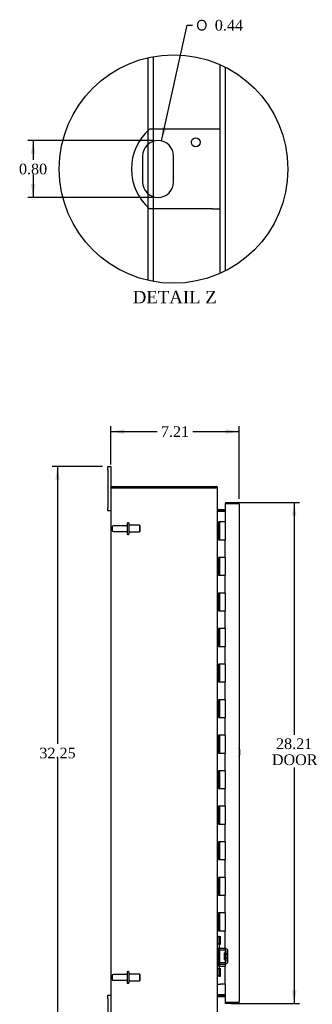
# Model space of a CAD drawing. Header units: inches. Extents: x 11 to 148, y 5 to 99.
# Tile 2 of 7: x 11 to 27, y 33 to 88. Entities that reach past the tile are written whole.
import ezdxf
from ezdxf.enums import TextEntityAlignment as Align

# ---------------------------------------------------------------- set-up
doc = ezdxf.new("R2010")
doc.units = ezdxf.units.IN
doc.header["$MEASUREMENT"] = 0
doc.layers.get('0').update_dxf_attribs({"linetype": 'CONTINUOUS'})
for name, color, linetype in [('COM40153-1', 7, 'CONTINUOUS'), ('COM42780', 7, 'CONTINUOUS'), ('COM48432', 7, 'CONTINUOUS'), ('COM71780-16', 7, 'CONTINUOUS'), ('DEFAULT', 7, 'CONTINUOUS'), ('FET07710', 7, 'CONTINUOUS'), ('HNG10620-26B', 7, 'CONTINUOUS'), ('HNG10620-26C', 7, 'CONTINUOUS'), ('STD26094', 7, 'CONTINUOUS')]:
    doc.layers.add(name, color=color, linetype=linetype)
doc.styles.add('SEACAD_SOLID_EDGE_ANSI1_SY', font='txt')
doc.styles.add('SEACAD_TIMES_NEW_ROMAN', font='times.ttf')

# ---------------------------------------------------------------- blocks, each defined once
blk = doc.blocks.new('GDIMGGROUP5')
at = {"layer": 'DEFAULT', "linetype": 'Continuous'}
for points in [[(16.497, 65.406), (15.747, 65.281), (16.497, 65.156)], [(22.207, 65.406), (22.207, 65.156), (22.957, 65.281)]]:
    blk.add_hatch(color=136, dxfattribs=at).paths.add_polyline_path(points)
at = {"layer": 'DEFAULT', "color": 136, "linetype": 'Continuous'}
for p, q in [((15.747, 63.433), (15.747, 65.581)), ((22.957, 61.49), (22.957, 65.581)), ((15.747, 65.281), (18.345, 65.281)), ((20.358, 65.281), (22.957, 65.281))]:
    blk.add_line(p, q, dxfattribs=at)
at = {"layer": 'DEFAULT', "color": 136, "linetype": 'Continuous', "style": 'SEACAD_TIMES_NEW_ROMAN'}
blk.add_text('7.21', height=0.6, dxfattribs=at).set_placement((18.555, 65.581), align=Align.TOP_LEFT)
blk = doc.blocks.new('GDIMGGROUP6')
at = {"layer": 'DEFAULT', "linetype": 'Continuous'}
for points in [[(12.616, 62.57), (12.866, 62.57), (12.741, 63.32)], [(12.616, 31.82), (12.741, 31.07), (12.866, 31.82)]]:
    blk.add_hatch(color=136, dxfattribs=at).paths.add_polyline_path(points)
at = {"layer": 'DEFAULT', "color": 136, "linetype": 'Continuous'}
for p, q in [((15.26, 63.32), (12.441, 63.32)), ((12.741, 63.32), (12.741, 47.705)), ((12.741, 46.895), (12.741, 31.07)), ((15.26, 31.07), (12.441, 31.07))]:
    blk.add_line(p, q, dxfattribs=at)
at = {"layer": 'DEFAULT', "color": 136, "linetype": 'Continuous', "style": 'SEACAD_TIMES_NEW_ROMAN'}
blk.add_text('32.25', height=0.6, dxfattribs=at).set_placement((11.718, 47.495), align=Align.TOP_LEFT)
blk = doc.blocks.new('GDIMGGROUP21')
at = {"layer": 'DEFAULT', "linetype": 'Continuous'}
for points in [[(26.18, 60.548), (26.055, 61.298), (25.93, 60.548)], [(26.18, 33.843), (25.93, 33.843), (26.055, 33.093)]]:
    blk.add_hatch(color=136, dxfattribs=at).paths.add_polyline_path(points)
at = {"layer": 'DEFAULT', "color": 136, "linetype": 'Continuous'}
for p, q in [((22.49, 61.298), (26.355, 61.298)), ((26.055, 61.298), (26.055, 48.227)), ((26.055, 46.375), (26.055, 33.093)), ((22.49, 33.093), (26.355, 33.093))]:
    blk.add_line(p, q, dxfattribs=at)
at = {"layer": 'DEFAULT', "color": 136, "linetype": 'Continuous', "style": 'SEACAD_TIMES_NEW_ROMAN'}
for s, p in [('28.21', (25.031, 48.017)), ('DOOR', (24.797, 47.117))]:
    blk.add_text(s, height=0.6, dxfattribs=at).set_placement(p, align=Align.TOP_LEFT)
blk = doc.blocks.new('GDIMGGROUP27')
at = {"layer": 'DEFAULT', "linetype": 'Continuous'}
for points in [[(11.241, 80.906), (11.491, 80.906), (11.366, 81.656)], [(11.241, 79.206), (11.366, 78.456), (11.491, 79.206)]]:
    blk.add_hatch(color=136, dxfattribs=at).paths.add_polyline_path(points)
at = {"layer": 'DEFAULT', "color": 136, "linetype": 'Continuous'}
for p, q in [((18.094, 81.656), (11.066, 81.656)), ((11.366, 81.656), (11.366, 80.566)), ((11.366, 79.756), (11.366, 78.456)), ((18.094, 78.456), (11.066, 78.456))]:
    blk.add_line(p, q, dxfattribs=at)
at = {"layer": 'DEFAULT', "color": 136, "linetype": 'Continuous', "style": 'SEACAD_TIMES_NEW_ROMAN'}
blk.add_text('0.80', height=0.6, dxfattribs=at).set_placement((10.57, 80.356), align=Align.TOP_LEFT)
blk = doc.blocks.new('GDIMGGROUP28')
at = {"layer": 'DEFAULT', "linetype": 'Continuous'}
blk.add_hatch(color=136, dxfattribs=at).paths.add_polyline_path([(18.625, 82.395), (18.584, 81.635), (18.869, 82.34)])
at = {"layer": 'DEFAULT', "color": 136, "linetype": 'Continuous'}
for p, q in [((18.584, 81.635), (20.033, 88.147)), ((20.033, 88.147), (20.333, 88.147))]:
    blk.add_line(p, q, dxfattribs=at)
for s, style, p in [('O', 'SEACAD_SOLID_EDGE_ANSI1_SY', (20.543, 88.447)), ('0.44', 'SEACAD_TIMES_NEW_ROMAN', (21.587, 88.447))]:
    blk.add_text(s, height=0.6, dxfattribs=dict(at, style=style)).set_placement(p, align=Align.TOP_LEFT)

msp = doc.modelspace()

# ---------------------------------------------------------------- linework, layer by layer
at = {"color": 7}
msp.add_circle((19.268, 80.056), 6.429, dxfattribs=at)
at = {"layer": 'COM40153-1', "color": 7}
for p, q in [((21.462, 82.306), (17.91, 82.306)), ((21.894, 82.306), (21.462, 82.306)), ((17.52, 80.782), (17.52, 79.33)), ((19.268, 79.33), (19.268, 80.782)), ((21.462, 77.806), (17.91, 77.806)), ((21.462, 77.806), (21.894, 77.806))]:
    msp.add_line(p, q, dxfattribs=at)
msp.add_circle((20.518, 81.558), 0.25, dxfattribs=at)
for centre, radius, start, end in [((19.894, 80.056), 3, 131.4096, 228.5904), ((18.394, 80.782), 0.874, 0, 180), ((18.394, 79.33), 0.874, 180, 0), ((22.247, 47.235), 0.75, 341.2031, 18.7969)]:
    msp.add_arc(centre, radius, start, end, dxfattribs=at)
at = {"layer": 'COM42780', "color": 7}
for p, q in [((21.747, 36.873), (21.789, 36.873)), ((21.839, 36.873), (21.789, 36.873)), ((21.839, 36.873), (21.906, 36.873)), ((21.839, 36.436), (21.839, 36.873)), ((21.842, 36.873), (21.842, 36.436)), ((21.906, 36.436), (21.906, 36.873)), ((21.789, 36.436), (21.747, 36.436)), ((21.839, 36.436), (21.789, 36.436)), ((21.839, 36.436), (21.906, 36.436)), ((21.842, 36.25), (21.842, 36.436)), ((22.177, 36.102), (21.887, 36.107)), ((22.178, 36.197), (21.889, 36.202)), ((22.232, 36.186), (22.178, 36.197)), ((22.224, 35.46), (22.224, 36.054)), ((22.319, 35.46), (22.319, 36.054)), ((22.129, 35.562), (22.129, 35.952)), ((22.224, 35.952), (22.129, 35.952)), ((22.319, 35.882), (22.129, 35.882)), ((22.319, 35.864), (22.129, 35.864)), ((22.129, 35.651), (22.319, 35.651)), ((22.319, 35.632), (22.129, 35.632)), ((22.129, 35.562), (22.224, 35.562)), ((21.747, 35.079), (21.789, 35.079)), ((21.789, 35.079), (21.839, 35.079)), ((21.839, 35.079), (21.906, 35.079)), ((21.839, 34.642), (21.839, 35.079)), ((21.841, 34.947), (21.842, 34.947)), ((21.841, 34.838), (21.841, 34.947)), ((21.841, 34.917), (21.842, 34.917)), ((21.842, 35.079), (21.842, 35.264)), ((21.842, 35.079), (21.842, 34.642)), ((21.887, 35.407), (22.177, 35.412)), ((21.889, 35.312), (22.178, 35.317)), ((21.906, 34.642), (21.906, 35.079)), ((22.178, 35.317), (22.232, 35.329)), ((21.789, 34.642), (21.747, 34.642)), ((21.839, 34.642), (21.789, 34.642)), ((21.839, 34.642), (21.906, 34.642)), ((21.841, 34.838), (21.842, 34.838)), ((21.841, 34.807), (21.841, 34.838)), ((21.841, 34.832), (21.842, 34.832)), ((21.841, 34.807), (21.842, 34.807)), ((21.841, 34.774), (21.841, 34.807)), ((21.841, 34.774), (21.842, 34.774))]:
    msp.add_line(p, q, dxfattribs=at)
for centre, radius, start, end in [((21.89, 36.25), 0.143, 180, 206.9082), ((21.89, 36.25), 0.143, 206.9082, 269), ((21.89, 36.25), 0.048, 180, 269), ((22.176, 36.054), 0.048, 0, 89), ((22.176, 36.054), 0.143, 0, 66.6665), ((22.176, 35.46), 0.048, 271, 0), ((22.176, 35.46), 0.143, 293.3335, 0), ((21.89, 35.264), 0.143, 153.0918, 180), ((21.89, 35.264), 0.143, 91, 153.0918), ((21.89, 35.264), 0.048, 91, 180)]:
    msp.add_arc(centre, radius, start, end, dxfattribs=at)
at = {"layer": 'COM48432', "color": 7}
for p, q in [((17.842, 82.245), (17.842, 86.325)), ((18.13, 82.306), (18.13, 86.384)), ((21.894, 74.188), (21.894, 85.925)), ((22.182, 74.325), (22.182, 85.787)), ((17.842, 81.46), (17.842, 82.245)), ((18.13, 81.615), (18.13, 82.306)), ((17.842, 78.653), (17.842, 81.46)), ((18.13, 78.497), (18.13, 81.615)), ((17.842, 77.868), (17.842, 78.653)), ((18.13, 77.806), (18.13, 78.497)), ((17.842, 73.787), (17.842, 77.868)), ((18.13, 73.728), (18.13, 77.806)), ((15.747, 62.087), (15.747, 32.303)), ((15.753, 62.123), (15.855, 62.123)), ((15.855, 62.123), (15.753, 62.123)), ((15.855, 62.195), (21.639, 62.195)), ((15.855, 62.123), (21.639, 62.123)), ((21.639, 62.123), (15.855, 62.123)), ((21.639, 62.123), (21.639, 62.195)), ((21.723, 62.087), (21.747, 62.087)), ((21.747, 62.063), (21.747, 62.087)), ((21.747, 32.329), (21.747, 62.061)), ((21.783, 60.892), (21.783, 60.82)), ((21.783, 60.892), (22.162, 60.892)), ((21.783, 60.82), (22.162, 60.82)), ((21.783, 60.807), (22.162, 60.807)), ((22.162, 33.584), (21.783, 33.584)), ((21.783, 33.57), (22.162, 33.57)), ((21.783, 33.498), (21.783, 33.57)), ((21.783, 33.498), (22.162, 33.498))]:
    msp.add_line(p, q, dxfattribs=at)
for centre, radius, start, end in [((15.855, 62.087), 0.108, 160.5288, 180), ((15.855, 62.087), 0.108, 90, 160.5288), ((21.639, 62.087), 0.108, 0, 90), ((21.639, 62.087), 0.036, 51.2764, 90), ((21.783, 60.928), 0.036, 180, 270), ((21.783, 60.928), 0.108, 259.6032, 270), ((21.783, 33.462), 0.036, 90, 180), ((21.783, 33.462), 0.108, 90, 100.3965)]:
    msp.add_arc(centre, radius, start, end, dxfattribs=at)
msp.add_ellipse((15.855, 62.087), major_axis=(0.108, 0), ratio=0.997813, start_param=2.801756, end_param=3.141593, dxfattribs=at)
for points, knots in [([(21.747, 62.061), (21.747, 62.067), (21.744, 62.072), (21.733, 62.082), (21.725, 62.087), (21.705, 62.097), (21.693, 62.103), (21.667, 62.113), (21.653, 62.118), (21.639, 62.123)], [0, 0, 0, 0, 0.25, 0.25, 0.5, 0.5, 0.75, 0.75, 1, 1, 1, 1]), ([(21.747, 60.91), (21.747, 60.9), (21.747, 60.89), (21.749, 60.869), (21.751, 60.859), (21.755, 60.844), (21.756, 60.839), (21.76, 60.83), (21.762, 60.826), (21.766, 60.818), (21.769, 60.814), (21.774, 60.81), (21.775, 60.809), (21.779, 60.807), (21.781, 60.807), (21.783, 60.807)], [0, 0, 0, 0, 0.25, 0.25, 0.5, 0.5, 0.625, 0.625, 0.75, 0.75, 0.875, 0.875, 0.9375, 0.9375, 1, 1, 1, 1]), ([(21.783, 33.584), (21.781, 33.583), (21.779, 33.583), (21.775, 33.582), (21.774, 33.581), (21.769, 33.576), (21.766, 33.573), (21.762, 33.565), (21.76, 33.56), (21.756, 33.551), (21.755, 33.546), (21.751, 33.532), (21.749, 33.521), (21.747, 33.501), (21.747, 33.491), (21.747, 33.48)], [0, 0, 0, 0, 0.0625, 0.0625, 0.125, 0.125, 0.25, 0.25, 0.375, 0.375, 0.5, 0.5, 0.75, 0.75, 1, 1, 1, 1])]:
    msp.add_open_spline(points, degree=3, knots=knots, dxfattribs=at)
at = {"layer": 'COM71780-16', "color": 7}
for p, q in [((22.849, 61.226), (22.162, 61.226)), ((22.162, 61.226), (22.162, 60.195)), ((22.19, 61.298), (22.19, 61.226)), ((22.19, 61.298), (22.849, 61.298)), ((22.19, 61.226), (22.849, 61.226)), ((22.951, 61.226), (22.849, 61.226)), ((22.849, 61.226), (22.951, 61.226)), ((22.957, 61.19), (22.957, 33.201)), ((22.162, 34.195), (22.162, 33.165)), ((22.162, 33.165), (22.849, 33.165)), ((22.19, 33.093), (22.19, 33.165)), ((22.849, 33.165), (22.19, 33.165)), ((22.849, 33.093), (22.19, 33.093)), ((22.849, 33.165), (22.951, 33.165)), ((22.951, 33.165), (22.849, 33.165))]:
    msp.add_line(p, q, dxfattribs=at)
for centre, start, end in [((22.849, 61.19), 19.4712, 90), ((22.849, 61.19), 0, 19.4712), ((22.849, 33.201), 270, 340.5288), ((22.849, 33.201), 340.5288, 0)]:
    msp.add_arc(centre, 0.108, start, end, dxfattribs=at)
for centre, start_param, end_param in [((22.849, 61.19), 3.141593, 3.48143), ((22.849, 33.201), 2.801756, 3.141593)]:
    msp.add_ellipse(centre, major_axis=(-0.108, 0), ratio=0.997813, start_param=start_param, end_param=end_param, dxfattribs=at)
at = {"layer": 'FET07710', "color": 7}
for p, q in [((15.56, 63.133), (15.56, 63.32)), ((15.56, 63.32), (15.747, 63.32)), ((15.747, 63.32), (15.747, 63.133)), ((15.56, 63.133), (15.56, 61.008)), ((15.747, 63.133), (15.747, 62.087)), ((15.56, 60.82), (15.56, 61.008)), ((15.747, 60.82), (15.56, 60.82)), ((15.56, 33.383), (15.56, 33.57)), ((15.56, 33.57), (15.747, 33.57)), ((15.56, 33.383), (15.56, 31.258))]:
    msp.add_line(p, q, dxfattribs=at)
at = {"layer": 'HNG10620-26B', "color": 7}
for p, q in [((21.747, 60.195), (21.773, 60.195)), ((21.773, 60.195), (21.791, 60.195)), ((21.791, 60.195), (21.833, 60.195)), ((21.791, 60.195), (21.791, 59.195)), ((21.833, 60.195), (21.833, 59.195)), ((21.791, 59.195), (21.899, 59.195)), ((21.899, 59.195), (22.162, 59.195)), ((22.162, 58.195), (22.162, 59.195)), ((21.899, 58.195), (21.791, 58.195)), ((21.791, 58.195), (21.791, 57.195)), ((21.833, 58.195), (21.833, 57.195)), ((22.162, 58.195), (21.899, 58.195)), ((21.791, 57.195), (21.899, 57.195)), ((21.899, 57.195), (22.162, 57.195)), ((22.162, 56.195), (22.162, 57.195)), ((21.899, 56.195), (21.791, 56.195)), ((21.791, 56.195), (21.791, 55.195)), ((21.833, 56.195), (21.833, 55.195)), ((22.162, 56.195), (21.899, 56.195)), ((21.791, 55.195), (21.899, 55.195)), ((21.899, 55.195), (22.162, 55.195)), ((22.162, 54.195), (22.162, 55.195)), ((21.899, 54.195), (21.791, 54.195)), ((21.791, 54.195), (21.791, 53.195)), ((21.833, 54.195), (21.833, 53.195)), ((22.162, 54.195), (21.899, 54.195)), ((21.791, 53.195), (21.899, 53.195)), ((21.899, 53.195), (22.162, 53.195)), ((22.162, 52.195), (22.162, 53.195)), ((21.899, 52.195), (21.791, 52.195)), ((21.791, 52.195), (21.791, 51.195)), ((21.833, 52.195), (21.833, 51.195)), ((22.162, 52.195), (21.899, 52.195)), ((21.791, 51.195), (21.899, 51.195)), ((21.899, 51.195), (22.162, 51.195)), ((22.162, 50.195), (22.162, 51.195)), ((21.899, 50.195), (21.791, 50.195)), ((21.791, 50.195), (21.791, 49.195)), ((21.833, 50.195), (21.833, 49.195)), ((22.162, 50.195), (21.899, 50.195)), ((21.791, 49.195), (21.899, 49.195)), ((21.899, 49.195), (22.162, 49.195)), ((22.162, 48.195), (22.162, 49.195)), ((21.899, 48.195), (21.791, 48.195)), ((21.791, 48.195), (21.791, 47.195)), ((21.833, 48.195), (21.833, 47.195)), ((22.162, 48.195), (21.899, 48.195)), ((21.791, 47.195), (21.899, 47.195)), ((21.899, 47.195), (22.162, 47.195)), ((22.162, 46.195), (22.162, 47.195)), ((21.899, 46.195), (21.791, 46.195)), ((21.791, 46.195), (21.791, 45.195)), ((21.833, 46.195), (21.833, 45.195)), ((22.162, 46.195), (21.899, 46.195)), ((21.791, 45.195), (21.899, 45.195)), ((21.899, 45.195), (22.162, 45.195)), ((22.162, 44.195), (22.162, 45.195)), ((21.899, 44.195), (21.791, 44.195)), ((21.791, 44.195), (21.791, 43.195)), ((21.833, 44.195), (21.833, 43.195)), ((22.162, 44.195), (21.899, 44.195)), ((21.791, 43.195), (21.899, 43.195)), ((21.899, 43.195), (22.162, 43.195)), ((22.162, 42.195), (22.162, 43.195)), ((21.899, 42.195), (21.791, 42.195)), ((21.791, 42.195), (21.791, 41.195)), ((21.833, 42.195), (21.833, 41.195)), ((22.162, 42.195), (21.899, 42.195)), ((21.791, 41.195), (21.899, 41.195)), ((21.899, 41.195), (22.162, 41.195)), ((22.162, 40.195), (22.162, 41.195)), ((21.899, 40.195), (21.791, 40.195)), ((21.791, 40.195), (21.791, 39.195)), ((21.833, 40.195), (21.833, 39.195)), ((22.162, 40.195), (21.899, 40.195)), ((21.791, 39.195), (21.899, 39.195)), ((21.899, 39.195), (22.162, 39.195)), ((22.162, 38.195), (22.162, 39.195)), ((21.899, 38.195), (21.791, 38.195)), ((21.791, 38.195), (21.791, 37.195)), ((21.833, 38.195), (21.833, 37.195)), ((22.162, 38.195), (21.899, 38.195)), ((21.791, 37.195), (21.899, 37.195)), ((21.899, 37.195), (22.162, 37.195)), ((22.162, 36.195), (22.162, 37.195)), ((21.899, 36.195), (21.791, 36.195)), ((21.791, 36.195), (21.791, 35.195)), ((21.833, 36.195), (21.833, 35.195)), ((22.162, 36.195), (21.899, 36.195)), ((21.791, 35.195), (21.899, 35.195)), ((21.899, 35.195), (22.162, 35.195)), ((22.162, 34.195), (22.162, 35.195)), ((21.747, 34.195), (21.773, 34.195)), ((21.773, 34.195), (21.899, 34.195)), ((22.162, 34.195), (21.899, 34.195))]:
    msp.add_line(p, q, dxfattribs=at)
at = {"layer": 'HNG10620-26C', "color": 7}
for p, q in [((22.162, 60.195), (21.854, 60.195)), ((21.854, 60.195), (21.854, 59.195)), ((22.162, 60.195), (22.162, 59.195)), ((21.899, 59.195), (22.162, 59.195)), ((22.162, 58.195), (22.162, 59.195)), ((21.854, 58.195), (21.854, 57.195)), ((22.162, 58.195), (21.899, 58.195)), ((22.162, 58.195), (22.162, 57.195)), ((21.899, 57.195), (22.162, 57.195)), ((22.162, 56.195), (22.162, 57.195)), ((21.854, 56.195), (21.854, 55.195)), ((22.162, 56.195), (21.899, 56.195)), ((22.162, 56.195), (22.162, 55.195)), ((21.899, 55.195), (22.162, 55.195)), ((22.162, 54.195), (22.162, 55.195)), ((21.854, 54.195), (21.854, 53.195)), ((22.162, 54.195), (21.899, 54.195)), ((22.162, 54.195), (22.162, 53.195)), ((21.899, 53.195), (22.162, 53.195)), ((22.162, 52.195), (22.162, 53.195)), ((21.854, 52.195), (21.854, 51.195)), ((22.162, 52.195), (21.899, 52.195)), ((22.162, 52.195), (22.162, 51.195)), ((21.899, 51.195), (22.162, 51.195)), ((22.162, 50.195), (22.162, 51.195)), ((21.854, 50.195), (21.854, 49.195)), ((22.162, 50.195), (21.899, 50.195)), ((22.162, 50.195), (22.162, 49.195)), ((21.899, 49.195), (22.162, 49.195)), ((22.162, 48.195), (22.162, 49.195)), ((21.854, 48.195), (21.854, 47.195)), ((22.162, 48.195), (21.899, 48.195)), ((22.162, 48.195), (22.162, 47.195)), ((21.899, 47.195), (22.162, 47.195)), ((22.162, 46.195), (22.162, 47.195)), ((21.854, 46.195), (21.854, 45.195)), ((22.162, 46.195), (21.899, 46.195)), ((22.162, 46.195), (22.162, 45.195)), ((21.899, 45.195), (22.162, 45.195)), ((22.162, 44.195), (22.162, 45.195)), ((21.854, 44.195), (21.854, 43.195)), ((22.162, 44.195), (21.899, 44.195)), ((22.162, 44.195), (22.162, 43.195)), ((21.899, 43.195), (22.162, 43.195)), ((22.162, 42.195), (22.162, 43.195)), ((21.854, 42.195), (21.854, 41.195)), ((22.162, 42.195), (21.899, 42.195)), ((22.162, 42.195), (22.162, 41.195)), ((21.899, 41.195), (22.162, 41.195)), ((22.162, 40.195), (22.162, 41.195)), ((21.854, 40.195), (21.854, 39.195)), ((22.162, 40.195), (21.899, 40.195)), ((22.162, 40.195), (22.162, 39.195)), ((21.899, 39.195), (22.162, 39.195)), ((22.162, 38.195), (22.162, 39.195)), ((21.854, 38.195), (21.854, 37.195)), ((22.162, 38.195), (21.899, 38.195)), ((22.162, 38.195), (22.162, 37.195)), ((21.899, 37.195), (22.162, 37.195)), ((22.162, 36.195), (22.162, 37.195)), ((21.854, 36.195), (21.854, 35.195)), ((22.162, 36.195), (21.899, 36.195)), ((22.162, 36.195), (22.162, 35.195)), ((21.899, 35.195), (22.162, 35.195)), ((22.162, 34.195), (22.162, 35.195))]:
    msp.add_line(p, q, dxfattribs=at)
at = {"layer": 'STD26094', "color": 7}
for p, q in [((15.819, 59.925), (15.819, 59.715)), ((16.656, 59.985), (15.879, 59.985)), ((16.656, 60.115), (16.656, 59.525)), ((16.726, 60.145), (16.686, 60.145)), ((16.756, 60.115), (16.756, 59.525)), ((17.343, 60.008), (16.756, 60.008)), ((17.343, 60.008), (17.343, 59.633)), ((17.381, 59.97), (17.343, 60.008)), ((17.381, 59.67), (17.381, 59.97)), ((15.879, 59.655), (16.656, 59.655)), ((16.686, 59.495), (16.726, 59.495)), ((16.756, 59.633), (17.343, 59.633)), ((17.343, 59.633), (17.381, 59.67)), ((15.819, 34.675), (15.819, 34.465)), ((16.656, 34.735), (15.879, 34.735)), ((15.879, 34.405), (16.656, 34.405)), ((16.656, 34.865), (16.656, 34.275)), ((16.726, 34.895), (16.686, 34.895)), ((16.756, 34.865), (16.756, 34.275)), ((17.343, 34.758), (16.756, 34.758)), ((16.756, 34.383), (17.343, 34.383)), ((17.343, 34.758), (17.343, 34.383)), ((17.381, 34.72), (17.343, 34.758)), ((17.343, 34.383), (17.381, 34.42)), ((17.381, 34.42), (17.381, 34.72)), ((16.686, 34.245), (16.726, 34.245))]:
    msp.add_line(p, q, dxfattribs=at)
for centre, radius, start, end in [((15.879, 59.925), 0.06, 90, 180), ((16.686, 60.115), 0.03, 90, 180), ((16.726, 60.115), 0.03, 0, 90), ((15.879, 59.715), 0.06, 180, 270), ((16.686, 59.525), 0.03, 180, 270), ((16.726, 59.525), 0.03, 270, 0), ((15.879, 34.675), 0.06, 90, 180), ((15.879, 34.465), 0.06, 180, 270), ((16.686, 34.865), 0.03, 90, 180), ((16.726, 34.865), 0.03, 0, 90), ((16.686, 34.275), 0.03, 180, 270), ((16.726, 34.275), 0.03, 270, 0)]:
    msp.add_arc(centre, radius, start, end, dxfattribs=at)

# ---------------------------------------------------------------- block references
at = {"layer": 'DEFAULT', "color": 7}
for name in ['GDIMGGROUP28', 'GDIMGGROUP27', 'GDIMGGROUP5', 'GDIMGGROUP6', 'GDIMGGROUP21']:
    msp.add_blockref(name, (0, 0), dxfattribs=at)

# ---------------------------------------------------------------- texts
at = {"layer": 'DEFAULT', "color": 7, "style": 'SEACAD_TIMES_NEW_ROMAN'}
msp.add_text('DETAIL Z', height=0.7, dxfattribs=at).set_placement((16.971, 73.197), align=Align.TOP_LEFT)

doc.saveas('drawing.dxf')
